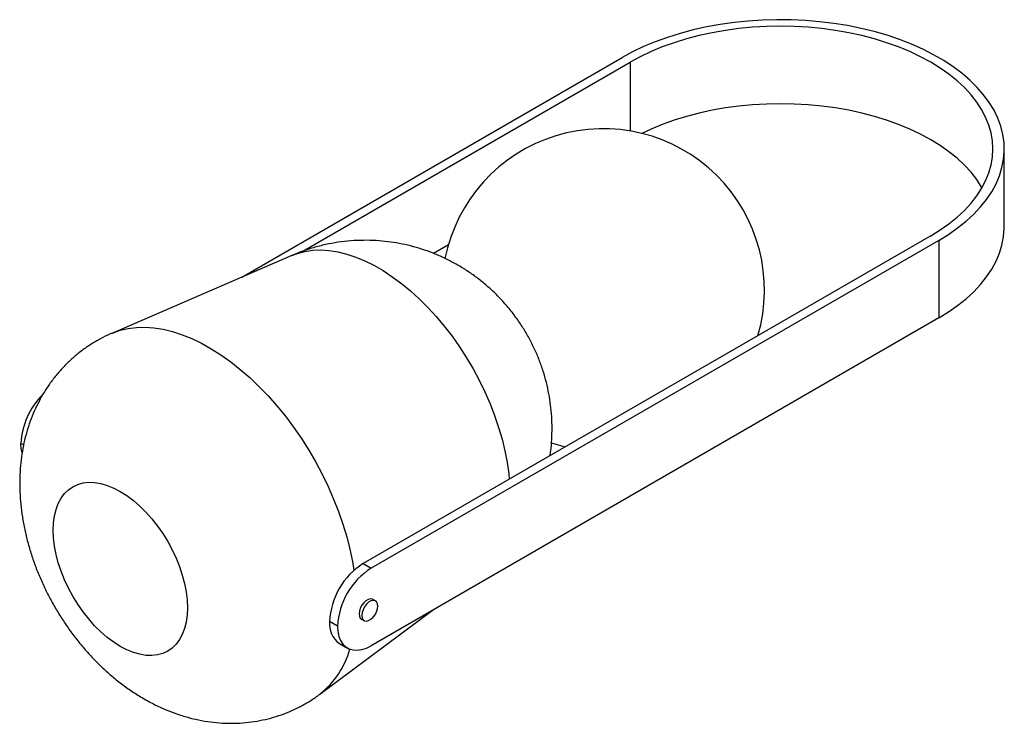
# Paper-space layout '_Isométrica' of a CAD drawing. Header units: millimetres. Extents: x -168 to 92, y -122 to 63.
import ezdxf

# ---------------------------------------------------------------- set-up
doc = ezdxf.new("R2010")
doc.units = ezdxf.units.MM

psp = doc.layouts.new('_Isométrica')

# ---------------------------------------------------------------- linework, layer by layer
at = {"color": 7, "linetype": 'Continuous', "lineweight": 25}
for p, q in [((-109.4, -4.78), (-9.21, 53.06)), ((-93.35, 2.04), (-7.08, 51.84)), ((91.51, 8.56), (91.51, 28.98)), ((72.11, 6.12), (-77.44, -80.22)), ((74.23, 4.89), (-75.32, -81.44)), ((-58.93, 1.49), (-54.96, 3.79)), ((74.23, 4.89), (74.23, -15.52)), ((-96.18, 0.93), (-143.69, -19.59)), ((74.23, -15.52), (-75.32, -101.86)), ((-77.44, -80.22), (-75.32, -81.44)), ((-74.17, -90.07), (-74.88, -89.66)), ((-88.82, -114.64), (-58.85, -92.35)), ((-84.16, -96.75), (-86.28, -95.53)), ((-77.88, -94.86), (-77.17, -95.27)), ((-83.69, -101.25), (-81.57, -102.48))]:
    psp.add_line(p, q, dxfattribs=at)
at = {"color": 8, "linetype": 'Continuous', "lineweight": 25}
for p, q in [((-7.08, 51.84), (-7.08, 33.72)), ((-166.89, -48.99), (-167.6, -48.58))]:
    psp.add_line(p, q, dxfattribs=at)
at = {"color": 7, "linetype": 'Continuous', "lineweight": 25, "flags": 128}
for points in [[(74.23, 4.89), (76.82, 6.48), (79.22, 8.17), (81.44, 9.94), (83.45, 11.79), (85.25, 13.71), (86.84, 15.69), (88.2, 17.73), (89.34, 19.81), (90.24, 21.93), (90.9, 24.08), (91.32, 26.25), (91.51, 28.43), (91.44, 30.61), (91.14, 32.79), (90.6, 34.95), (89.82, 37.09), (88.8, 39.19), (87.55, 41.25), (86.07, 43.26), (84.38, 45.21), (82.47, 47.1), (80.36, 48.91), (78.05, 50.64), (75.55, 52.28), (72.87, 53.82), (70.03, 55.26), (67.04, 56.6), (63.9, 57.82), (60.64, 58.92), (57.26, 59.9), (53.77, 60.75), (50.2, 61.47), (46.56, 62.06), (42.86, 62.51), (39.12, 62.82), (35.35, 63), (31.57, 63.03), (27.79, 62.93), (24.03, 62.68), (20.31, 62.3), (16.63, 61.78), (13.03, 61.12), (9.5, 60.34), (6.07, 59.42), (2.74, 58.38), (-0.46, 57.22), (-3.53, 55.94), (-6.45, 54.55), (-9.21, 53.06)], [(72.11, 6.12), (74.62, 7.66), (76.94, 9.3), (79.08, 11.02), (81.01, 12.81), (82.74, 14.68), (84.25, 16.6), (85.54, 18.58), (86.6, 20.61), (87.44, 22.67), (88.03, 24.76), (88.39, 26.86), (88.51, 28.98), (88.39, 31.09), (88.03, 33.2), (87.44, 35.28), (86.6, 37.34), (85.54, 39.37), (84.25, 41.35), (82.74, 43.27), (81.01, 45.14), (79.08, 46.94), (76.94, 48.66), (74.62, 50.29), (72.11, 51.84), (69.44, 53.28), (66.6, 54.62), (63.63, 55.86), (60.51, 56.97), (57.28, 57.97), (53.94, 58.84), (50.51, 59.59), (47.01, 60.2), (43.44, 60.68), (39.82, 61.03), (36.18, 61.24), (32.51, 61.3), (28.85, 61.24), (25.2, 61.03), (21.59, 60.68), (18.02, 60.2), (14.51, 59.59), (11.08, 58.84), (7.74, 57.97), (4.51, 56.97), (1.4, 55.86), (-1.58, 54.62), (-4.41, 53.28), (-7.08, 51.84)], [(85.65, 18.77), (85.54, 18.95), (84.25, 20.93), (82.74, 22.86), (81.01, 24.73), (79.08, 26.52), (76.94, 28.24), (74.62, 29.88), (72.11, 31.42), (69.44, 32.87), (66.6, 34.21), (63.63, 35.44), (60.51, 36.56), (57.28, 37.56), (53.94, 38.43), (50.51, 39.18), (47.01, 39.79), (43.44, 40.27), (39.82, 40.61), (36.18, 40.82), (32.51, 40.89), (28.85, 40.82), (25.2, 40.61), (21.59, 40.27), (18.02, 39.79), (14.51, 39.18), (11.08, 38.43), (7.74, 37.56), (4.51, 36.56), (1.4, 35.44), (-1.58, 34.21), (-3.99, 33.08)], [(74.23, -15.52), (76.82, -13.93), (79.22, -12.24), (81.44, -10.47), (83.45, -8.62), (85.25, -6.71), (86.84, -4.72), (88.2, -2.69), (89.34, -0.6), (90.24, 1.52), (90.9, 3.67), (91.32, 5.84), (91.51, 8.02), (91.51, 8.56)], [(-167.31, -50.98), (-167.51, -49.98), (-167.6, -48.58)], [(-27.84, -48.43), (-26.7, -48.8), (-24.2, -49.48)], [(-159.1, -71.44), (-159.01, -69.48), (-158.76, -67.65), (-158.34, -65.95), (-157.75, -64.4), (-157.01, -63.02), (-156.12, -61.81), (-155.09, -60.8), (-153.92, -59.99), (-152.64, -59.39), (-151.24, -59), (-149.75, -58.83), (-148.19, -58.88), (-146.55, -59.14), (-144.87, -59.63), (-143.15, -60.33), (-141.42, -61.23), (-139.69, -62.33), (-137.97, -63.61), (-136.29, -65.07), (-134.66, -66.69), (-133.09, -68.45), (-131.6, -70.34), (-130.21, -72.33), (-128.92, -74.42), (-127.76, -76.58), (-126.72, -78.78), (-125.83, -81.02), (-125.09, -83.26), (-124.5, -85.48), (-124.08, -87.67), (-123.83, -89.8), (-123.74, -91.85), (-123.83, -93.8), (-124.08, -95.63), (-124.5, -97.33), (-125.09, -98.88), (-125.83, -100.26), (-126.72, -101.47), (-127.76, -102.48), (-128.92, -103.29), (-130.21, -103.89), (-131.6, -104.28), (-133.09, -104.45), (-134.66, -104.41), (-136.29, -104.14), (-137.97, -103.65), (-139.69, -102.96), (-141.42, -102.05), (-143.15, -100.96), (-144.87, -99.67), (-146.55, -98.21), (-148.19, -96.6), (-149.75, -94.83), (-151.24, -92.94), (-152.64, -90.95), (-153.92, -88.86), (-155.09, -86.7), (-156.12, -84.5), (-157.01, -82.26), (-157.75, -80.02), (-158.34, -77.8), (-158.76, -75.61), (-159.01, -73.49), (-159.1, -71.44)], [(-74.88, -89.66), (-74.99, -89.61), (-75.5, -89.53), (-76.08, -89.66), (-76.68, -90.01), (-77.26, -90.54), (-77.77, -91.21), (-78.17, -91.97), (-78.42, -92.75), (-78.5, -93.49), (-78.42, -94.13), (-78.17, -94.62), (-77.88, -94.86)], [(-73.55, -91.45), (-73.64, -90.81), (-73.89, -90.32), (-74.29, -90.02), (-74.79, -89.93), (-75.37, -90.07), (-75.98, -90.42), (-76.56, -90.95), (-77.06, -91.62), (-77.46, -92.38), (-77.71, -93.16), (-77.8, -93.89), (-77.71, -94.54), (-77.46, -95.02), (-77.06, -95.32), (-76.56, -95.41), (-75.98, -95.27), (-75.37, -94.92), (-74.79, -94.39), (-74.29, -93.72), (-73.89, -92.96), (-73.64, -92.19), (-73.55, -91.45)], [(-84.16, -96.75), (-84.07, -98.15), (-83.8, -99.42), (-83.36, -100.53), (-82.76, -101.46), (-82, -102.19), (-81.11, -102.7), (-80.1, -102.99), (-78.99, -103.05), (-77.81, -102.88), (-76.58, -102.48), (-75.32, -101.86)]]:
    psp.add_lwpolyline(points, dxfattribs=at)
at = {"color": 8, "linetype": 'Continuous', "lineweight": 25, "flags": 128}
for points in [[(-96.18, 0.93), (-94.71, 1.48), (-92.75, 2), (-90.7, 2.29), (-88.56, 2.37), (-86.36, 2.23), (-84.08, 1.87), (-81.76, 1.3), (-79.39, 0.52), (-77, -0.48), (-74.59, -1.67), (-72.17, -3.07), (-69.75, -4.66), (-67.36, -6.43), (-64.99, -8.38), (-62.67, -10.49), (-60.4, -12.75), (-58.19, -15.17), (-56.05, -17.71), (-54, -20.37), (-52.04, -23.14), (-50.19, -26.01), (-48.45, -28.95), (-46.83, -31.96), (-45.35, -35.02), (-43.99, -38.12), (-42.78, -41.24), (-41.72, -44.36), (-40.82, -47.47), (-40.07, -50.56), (-39.49, -53.61), (-39.07, -56.6), (-38.93, -57.98)], [(-143.68, -19.58), (-143.48, -19.5), (-141.48, -18.79), (-139.37, -18.3), (-137.17, -18.03), (-134.89, -17.98), (-132.54, -18.14), (-130.12, -18.53), (-127.65, -19.13), (-125.14, -19.95), (-122.59, -20.98), (-120.03, -22.21), (-117.46, -23.65), (-114.89, -25.28), (-112.33, -27.09), (-109.81, -29.09), (-107.31, -31.26), (-104.87, -33.59), (-102.48, -36.07), (-100.16, -38.69), (-97.92, -41.44), (-95.76, -44.31), (-93.71, -47.28), (-91.76, -50.34), (-89.93, -53.48), (-88.22, -56.69), (-86.64, -59.94), (-85.2, -63.24), (-83.9, -66.55), (-82.75, -69.87), (-81.75, -73.18), (-80.92, -76.47), (-80.25, -79.73), (-79.87, -82.01)]]:
    psp.add_lwpolyline(points, dxfattribs=at)
at = {"color": 7, "linetype": 'Continuous', "lineweight": 25}
for centre, radius, start, end in [((-14.18, -8.18), 42.5, 343.6405, 168.733), ((-148.04, -49.59), 19.58, 135.1442, 177.0575), ((-67.16, -96.36), 19.13, 122.4871, 177.5129), ((-65.04, -97.58), 19.13, 122.4873, 177.5127), ((-80.08, -96.17), 6.23, 174.0725, 234.6153)]:
    psp.add_arc(centre, radius, start, end, dxfattribs=at)
at = {"color": 8, "linetype": 'Continuous', "lineweight": 25}
psp.add_arc((-103.15, -96.51), 23.1, 308.3554, 344.2564, dxfattribs=at)
at = {"color": 7, "linetype": 'Continuous', "lineweight": 25}
for points, knots in [([(-28.2, -51.79), (-28.13, -51.38), (-27.9, -49.97), (-27.71, -47.54), (-27.61, -44.52), (-27.71, -41.5), (-27.99, -38.48), (-28.46, -35.48), (-29.12, -32.5), (-29.96, -29.53), (-31, -26.6), (-32.23, -23.71), (-33.67, -20.86), (-35.31, -18.06), (-37.16, -15.34), (-39.22, -12.7), (-41.4, -10.27), (-43.67, -8.05), (-45.99, -6.04), (-48.42, -4.19), (-50.96, -2.49), (-53.6, -0.95), (-56.33, 0.41), (-59.13, 1.61), (-62, 2.63), (-64.93, 3.46), (-67.91, 4.12), (-70.92, 4.58), (-74.07, 4.87), (-77.34, 4.95), (-80.71, 4.81), (-84.04, 4.43), (-87.32, 3.82), (-90.53, 3), (-93.49, 2.05), (-95.33, 1.27), (-96.16, 0.92)], [0, 0, 0, 0, 0.012087, 0.040962, 0.069817, 0.098685, 0.127609, 0.156638, 0.185826, 0.215238, 0.24494, 0.275001, 0.305483, 0.336437, 0.367896, 0.399858, 0.432296, 0.46163, 0.490916, 0.520155, 0.549356, 0.578526, 0.607672, 0.636802, 0.665922, 0.695036, 0.724147, 0.753258, 0.782372, 0.814766, 0.847048, 0.879119, 0.91098, 0.942633, 0.974086, 1, 1, 1, 1]), ([(-143.66, -19.59), (-143.79, -19.64), (-144.82, -20.05), (-146.65, -20.99), (-149.14, -22.43), (-151.49, -24.06), (-153.7, -25.84), (-155.78, -27.78), (-157.7, -29.86), (-159.47, -32.07), (-161.08, -34.41), (-162.53, -36.86), (-163.82, -39.42), (-164.94, -42.08), (-165.88, -44.84), (-166.66, -47.7), (-167.26, -50.65), (-167.67, -53.68), (-167.89, -56.52), (-167.92, -58.35), (-167.93, -59.13)], [0, 0, 0, 0, 0.008474, 0.06693, 0.125003, 0.18278, 0.240326, 0.297734, 0.355099, 0.412526, 0.470123, 0.528006, 0.586304, 0.645149, 0.704679, 0.765034, 0.82634, 0.888699, 0.952168, 1, 1, 1, 1]), ([(-167.93, -59.13), (-167.92, -59.88), (-167.89, -61.72), (-167.68, -64.66), (-167.26, -67.97), (-166.64, -71.29), (-165.84, -74.6), (-164.87, -77.89), (-163.73, -81.13), (-162.42, -84.33), (-160.97, -87.47), (-159.36, -90.54), (-157.6, -93.53), (-155.71, -96.44), (-153.68, -99.26), (-151.5, -101.98), (-149.2, -104.59), (-146.75, -107.09), (-144.18, -109.45), (-141.47, -111.67), (-138.64, -113.72), (-135.71, -115.58), (-132.69, -117.25), (-129.7, -118.64), (-126.68, -119.81), (-123.74, -120.73), (-120.69, -121.47), (-117.65, -121.98), (-114.52, -122.27), (-111.42, -122.33), (-108.38, -122.15), (-105.39, -121.76), (-102.47, -121.14), (-99.64, -120.32), (-96.91, -119.29), (-94.28, -118.07), (-91.77, -116.66), (-89.95, -115.5), (-89.01, -114.76), (-88.81, -114.61)], [0, 0, 0, 0, 0.019299, 0.047581, 0.076009, 0.104651, 0.13339, 0.162127, 0.190818, 0.219445, 0.248019, 0.276568, 0.305132, 0.333759, 0.362484, 0.391358, 0.420426, 0.449723, 0.47926, 0.509022, 0.538953, 0.568914, 0.598762, 0.628348, 0.654573, 0.683278, 0.708613, 0.736343, 0.763645, 0.790485, 0.816903, 0.842945, 0.868655, 0.894074, 0.919244, 0.944203, 0.968989, 0.993639, 1, 1, 1, 1])]:
    psp.add_open_spline(points, degree=3, knots=knots, dxfattribs=at)

doc.saveas('drawing.dxf')
